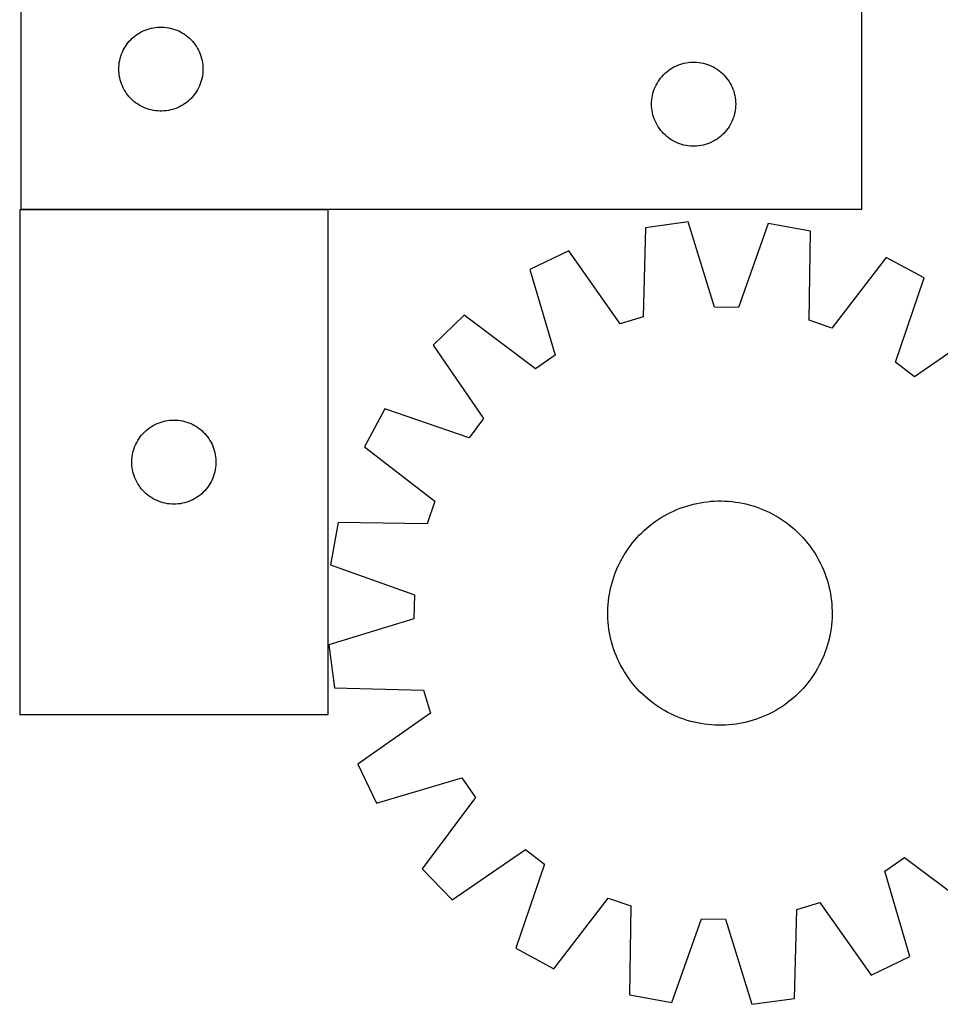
# Model space of a CAD drawing. Header units: millimetres. Extents: x 7 to 1493, y 7 to 2993.
# Tile 7 of 16: x 7 to 335, y 2126 to 2477. Entities that reach past the tile are written whole.
import ezdxf

# ---------------------------------------------------------------- set-up
doc = ezdxf.new("R2010")
doc.units = ezdxf.units.MM
doc.layers.add('COMMON', color=5, linetype='CONTINUOUS', true_color=0x0000ff)
doc.layers.add('CUT', color=7, linetype='CONTINUOUS', true_color=0x000000)

msp = doc.modelspace()

# ---------------------------------------------------------------- linework, layer by layer
at = {"layer": 'COMMON'}
msp.add_line((116.528868, 2409.332191), (6.885498, 2409.332191), dxfattribs=at)
at = {"layer": 'CUT'}
for p, q in [((6.885498, 2659.432191), (6.885498, 2409.432191)), ((306.885498, 2409.432191), (306.885498, 2484.432191)), ((49.163606, 2472.29191), (49.835847, 2472.672373)), ((49.835847, 2472.672373), (50.526782, 2473.017725)), ((50.526782, 2473.017725), (51.23458, 2473.32705)), ((51.23458, 2473.32705), (51.957362, 2473.599529)), ((51.957362, 2473.599529), (52.693213, 2473.834439)), ((52.693213, 2473.834439), (53.440182, 2474.031156)), ((53.440182, 2474.031156), (54.196287, 2474.18916)), ((54.196287, 2474.18916), (54.959523, 2474.308031)), ((54.959523, 2474.308031), (55.727866, 2474.387454)), ((55.727866, 2474.387454), (56.499279, 2474.427218)), ((56.499279, 2474.427218), (57.271717, 2474.427218)), ((57.271717, 2474.427218), (58.04313, 2474.387454)), ((58.04313, 2474.387454), (58.811473, 2474.308031)), ((58.811473, 2474.308031), (59.574709, 2474.18916)), ((59.574709, 2474.18916), (60.330814, 2474.031156)), ((60.330814, 2474.031156), (61.077783, 2473.834439)), ((61.077783, 2473.834439), (61.813634, 2473.599529)), ((61.813634, 2473.599529), (62.536416, 2473.32705)), ((62.536416, 2473.32705), (63.244214, 2473.017725)), ((63.244214, 2473.017725), (63.935149, 2472.672373)), ((63.935149, 2472.672373), (64.60739, 2472.29191)), ((45.123701, 2468.741333), (45.618519, 2469.334472)), ((45.618519, 2469.334472), (46.143215, 2469.901353)), ((46.143215, 2469.901353), (46.696398, 2470.440471)), ((46.696398, 2470.440471), (47.2766, 2470.950397)), ((47.2766, 2470.950397), (47.882284, 2471.429779)), ((47.882284, 2471.429779), (48.511842, 2471.877346)), ((48.511842, 2471.877346), (49.163606, 2472.29191)), ((64.60739, 2472.29191), (65.259154, 2471.877346)), ((65.259154, 2471.877346), (65.888712, 2471.429779)), ((65.888712, 2471.429779), (66.494396, 2470.950397)), ((66.494396, 2470.950397), (67.074598, 2470.440471)), ((67.074598, 2470.440471), (67.627781, 2469.901353)), ((67.627781, 2469.901353), (68.152477, 2469.334472)), ((68.152477, 2469.334472), (68.647295, 2468.741333)), ((43.140744, 2465.438999), (43.468192, 2466.138598)), ((43.468192, 2466.138598), (43.831219, 2466.820412)), ((43.831219, 2466.820412), (44.228865, 2467.482634)), ((44.228865, 2467.482634), (44.660073, 2468.123507)), ((44.660073, 2468.123507), (45.123701, 2468.741333)), ((68.647295, 2468.741333), (69.110923, 2468.123507)), ((69.110923, 2468.123507), (69.542131, 2467.482634)), ((69.542131, 2467.482634), (69.939777, 2466.820412)), ((69.939777, 2466.820412), (70.302804, 2466.138598)), ((70.302804, 2466.138598), (70.630252, 2465.438999)), ((42.06418, 2461.740549), (42.202663, 2462.500472)), ((42.202663, 2462.500472), (42.380082, 2463.252257)), ((42.380082, 2463.252257), (42.595967, 2463.993913)), ((42.595967, 2463.993913), (42.849746, 2464.723472)), ((42.849746, 2464.723472), (43.140744, 2465.438999)), ((70.630252, 2465.438999), (70.92125, 2464.723472)), ((70.92125, 2464.723472), (71.175029, 2463.993913)), ((71.175029, 2463.993913), (71.390914, 2463.252257)), ((71.390914, 2463.252257), (71.568333, 2462.500472)), ((71.568333, 2462.500472), (71.706816, 2461.740549)), ((41.885498, 2459.432191), (41.905387, 2460.204372)), ((41.905387, 2458.660009), (41.885498, 2459.432191)), ((41.905387, 2460.204372), (41.965, 2460.974506)), ((41.965, 2457.889876), (41.905387, 2458.660009)), ((41.965, 2460.974506), (42.06418, 2461.740549)), ((71.706816, 2461.740549), (71.805996, 2460.974506)), ((71.805996, 2460.974506), (71.865609, 2460.204372)), ((71.865609, 2458.660009), (71.805996, 2457.889876)), ((71.865609, 2460.204372), (71.885498, 2459.432191)), ((71.885498, 2459.432191), (71.865609, 2458.660009)), ((236.696398, 2457.940471), (237.2766, 2458.450397)), ((237.2766, 2458.450397), (237.882284, 2458.929779)), ((237.882284, 2458.929779), (238.511842, 2459.377346)), ((238.511842, 2459.377346), (239.163606, 2459.79191)), ((239.163606, 2459.79191), (239.835847, 2460.172373)), ((239.835847, 2460.172373), (240.526782, 2460.517725)), ((240.526782, 2460.517725), (241.23458, 2460.82705)), ((241.23458, 2460.82705), (241.957362, 2461.099529)), ((241.957362, 2461.099529), (242.693213, 2461.334439)), ((242.693213, 2461.334439), (243.440182, 2461.531156)), ((243.440182, 2461.531156), (244.196287, 2461.68916)), ((244.196287, 2461.68916), (244.959523, 2461.808031)), ((244.959523, 2461.808031), (245.727866, 2461.887454)), ((245.727866, 2461.887454), (246.499279, 2461.927218)), ((246.499279, 2461.927218), (247.271717, 2461.927218)), ((247.271717, 2461.927218), (248.04313, 2461.887454)), ((248.04313, 2461.887454), (248.811473, 2461.808031)), ((248.811473, 2461.808031), (249.574709, 2461.68916)), ((249.574709, 2461.68916), (250.330814, 2461.531156)), ((250.330814, 2461.531156), (251.077783, 2461.334439)), ((251.077783, 2461.334439), (251.813634, 2461.099529)), ((251.813634, 2461.099529), (252.536416, 2460.82705)), ((252.536416, 2460.82705), (253.244214, 2460.517725)), ((253.244214, 2460.517725), (253.935149, 2460.172373)), ((253.935149, 2460.172373), (254.60739, 2459.79191)), ((254.60739, 2459.79191), (255.259154, 2459.377346)), ((255.259154, 2459.377346), (255.888712, 2458.929779)), ((255.888712, 2458.929779), (256.494396, 2458.450397)), ((256.494396, 2458.450397), (257.074598, 2457.940471)), ((42.06418, 2457.123832), (41.965, 2457.889876)), ((42.202663, 2456.36391), (42.06418, 2457.123832)), ((42.380082, 2455.612124), (42.202663, 2456.36391)), ((42.595967, 2454.870468), (42.380082, 2455.612124)), ((71.390914, 2455.612124), (71.175029, 2454.870468)), ((71.568333, 2456.36391), (71.390914, 2455.612124)), ((71.706816, 2457.123832), (71.568333, 2456.36391)), ((71.805996, 2457.889876), (71.706816, 2457.123832)), ((233.831219, 2454.320412), (234.228865, 2454.982634)), ((234.228865, 2454.982634), (234.660073, 2455.623507)), ((234.660073, 2455.623507), (235.123701, 2456.241333)), ((235.123701, 2456.241333), (235.618519, 2456.834472)), ((235.618519, 2456.834472), (236.143215, 2457.401353)), ((236.143215, 2457.401353), (236.696398, 2457.940471)), ((257.074598, 2457.940471), (257.627781, 2457.401353)), ((257.627781, 2457.401353), (258.152477, 2456.834472)), ((258.152477, 2456.834472), (258.647295, 2456.241333)), ((258.647295, 2456.241333), (259.110923, 2455.623507)), ((259.110923, 2455.623507), (259.542131, 2454.982634)), ((259.542131, 2454.982634), (259.939777, 2454.320412)), ((42.849746, 2454.140909), (42.595967, 2454.870468)), ((43.140744, 2453.425382), (42.849746, 2454.140909)), ((43.468192, 2452.725784), (43.140744, 2453.425382)), ((43.831219, 2452.04397), (43.468192, 2452.725784)), ((44.228865, 2451.381748), (43.831219, 2452.04397)), ((69.939777, 2452.04397), (69.542131, 2451.381748)), ((70.302804, 2452.725784), (69.939777, 2452.04397)), ((70.630252, 2453.425382), (70.302804, 2452.725784)), ((70.92125, 2454.140909), (70.630252, 2453.425382)), ((71.175029, 2454.870468), (70.92125, 2454.140909)), ((232.380082, 2450.752257), (232.595967, 2451.493913)), ((232.595967, 2451.493913), (232.849746, 2452.223472)), ((232.849746, 2452.223472), (233.140744, 2452.938999)), ((233.140744, 2452.938999), (233.468192, 2453.638598)), ((233.468192, 2453.638598), (233.831219, 2454.320412)), ((259.939777, 2454.320412), (260.302804, 2453.638598)), ((260.302804, 2453.638598), (260.630252, 2452.938999)), ((260.630252, 2452.938999), (260.92125, 2452.223472)), ((260.92125, 2452.223472), (261.175029, 2451.493913)), ((261.175029, 2451.493913), (261.390914, 2450.752257)), ((44.660073, 2450.740874), (44.228865, 2451.381748)), ((45.123701, 2450.123048), (44.660073, 2450.740874)), ((45.618519, 2449.529909), (45.123701, 2450.123048)), ((46.143215, 2448.963028), (45.618519, 2449.529909)), ((46.696398, 2448.42391), (46.143215, 2448.963028)), ((47.2766, 2447.913984), (46.696398, 2448.42391)), ((47.882284, 2447.434602), (47.2766, 2447.913984)), ((66.494396, 2447.913984), (65.888712, 2447.434602)), ((67.074598, 2448.42391), (66.494396, 2447.913984)), ((67.627781, 2448.963028), (67.074598, 2448.42391)), ((68.152477, 2449.529909), (67.627781, 2448.963028)), ((68.647295, 2450.123048), (68.152477, 2449.529909)), ((69.110923, 2450.740874), (68.647295, 2450.123048)), ((69.542131, 2451.381748), (69.110923, 2450.740874)), ((231.905387, 2447.704372), (231.965, 2448.474506)), ((231.965, 2448.474506), (232.06418, 2449.240549)), ((232.06418, 2449.240549), (232.202663, 2450.000472)), ((232.202663, 2450.000472), (232.380082, 2450.752257)), ((261.390914, 2450.752257), (261.568333, 2450.000472)), ((261.568333, 2450.000472), (261.706816, 2449.240549)), ((261.706816, 2449.240549), (261.805996, 2448.474506)), ((261.805996, 2448.474506), (261.865609, 2447.704372)), ((48.511842, 2446.987035), (47.882284, 2447.434602)), ((49.163606, 2446.572471), (48.511842, 2446.987035)), ((49.835847, 2446.192009), (49.163606, 2446.572471)), ((50.526782, 2445.846657), (49.835847, 2446.192009)), ((51.23458, 2445.537331), (50.526782, 2445.846657)), ((51.957362, 2445.264852), (51.23458, 2445.537331)), ((52.693213, 2445.029943), (51.957362, 2445.264852)), ((53.440182, 2444.833225), (52.693213, 2445.029943)), ((54.196287, 2444.675221), (53.440182, 2444.833225)), ((54.959523, 2444.556351), (54.196287, 2444.675221)), ((55.727866, 2444.476928), (54.959523, 2444.556351)), ((56.499279, 2444.437164), (55.727866, 2444.476928)), ((57.271717, 2444.437164), (56.499279, 2444.437164)), ((58.04313, 2444.476928), (57.271717, 2444.437164)), ((58.811473, 2444.556351), (58.04313, 2444.476928)), ((59.574709, 2444.675221), (58.811473, 2444.556351)), ((60.330814, 2444.833225), (59.574709, 2444.675221)), ((61.077783, 2445.029943), (60.330814, 2444.833225)), ((61.813634, 2445.264852), (61.077783, 2445.029943)), ((62.536416, 2445.537331), (61.813634, 2445.264852)), ((63.244214, 2445.846657), (62.536416, 2445.537331)), ((63.935149, 2446.192009), (63.244214, 2445.846657)), ((64.60739, 2446.572471), (63.935149, 2446.192009)), ((65.259154, 2446.987035), (64.60739, 2446.572471)), ((65.888712, 2447.434602), (65.259154, 2446.987035)), ((231.885498, 2446.932191), (231.905387, 2447.704372)), ((231.905387, 2446.160009), (231.885498, 2446.932191)), ((231.965, 2445.389876), (231.905387, 2446.160009)), ((232.06418, 2444.623832), (231.965, 2445.389876)), ((232.202663, 2443.86391), (232.06418, 2444.623832)), ((261.706816, 2444.623832), (261.568333, 2443.86391)), ((261.805996, 2445.389876), (261.706816, 2444.623832)), ((261.865609, 2446.160009), (261.805996, 2445.389876)), ((261.865609, 2447.704372), (261.885498, 2446.932191)), ((261.885498, 2446.932191), (261.865609, 2446.160009)), ((232.380082, 2443.112124), (232.202663, 2443.86391)), ((232.595967, 2442.370468), (232.380082, 2443.112124)), ((232.849746, 2441.640909), (232.595967, 2442.370468)), ((233.140744, 2440.925382), (232.849746, 2441.640909)), ((233.468192, 2440.225784), (233.140744, 2440.925382)), ((260.630252, 2440.925382), (260.302804, 2440.225784)), ((260.92125, 2441.640909), (260.630252, 2440.925382)), ((261.175029, 2442.370468), (260.92125, 2441.640909)), ((261.390914, 2443.112124), (261.175029, 2442.370468)), ((261.568333, 2443.86391), (261.390914, 2443.112124)), ((233.831219, 2439.54397), (233.468192, 2440.225784)), ((234.228865, 2438.881748), (233.831219, 2439.54397)), ((234.660073, 2438.240874), (234.228865, 2438.881748)), ((235.123701, 2437.623048), (234.660073, 2438.240874)), ((235.618519, 2437.029909), (235.123701, 2437.623048)), ((258.647295, 2437.623048), (258.152477, 2437.029909)), ((259.110923, 2438.240874), (258.647295, 2437.623048)), ((259.542131, 2438.881748), (259.110923, 2438.240874)), ((259.939777, 2439.54397), (259.542131, 2438.881748)), ((260.302804, 2440.225784), (259.939777, 2439.54397)), ((236.143215, 2436.463028), (235.618519, 2437.029909)), ((236.696398, 2435.92391), (236.143215, 2436.463028)), ((237.2766, 2435.413984), (236.696398, 2435.92391)), ((237.882284, 2434.934602), (237.2766, 2435.413984)), ((238.511842, 2434.487035), (237.882284, 2434.934602)), ((239.163606, 2434.072471), (238.511842, 2434.487035)), ((239.835847, 2433.692009), (239.163606, 2434.072471)), ((254.60739, 2434.072471), (253.935149, 2433.692009)), ((255.259154, 2434.487035), (254.60739, 2434.072471)), ((255.888712, 2434.934602), (255.259154, 2434.487035)), ((256.494396, 2435.413984), (255.888712, 2434.934602)), ((257.074598, 2435.92391), (256.494396, 2435.413984)), ((257.627781, 2436.463028), (257.074598, 2435.92391)), ((258.152477, 2437.029909), (257.627781, 2436.463028)), ((240.526782, 2433.346657), (239.835847, 2433.692009)), ((241.23458, 2433.037331), (240.526782, 2433.346657)), ((241.957362, 2432.764852), (241.23458, 2433.037331)), ((242.693213, 2432.529943), (241.957362, 2432.764852)), ((243.440182, 2432.333225), (242.693213, 2432.529943)), ((244.196287, 2432.175221), (243.440182, 2432.333225)), ((244.959523, 2432.056351), (244.196287, 2432.175221)), ((245.727866, 2431.976928), (244.959523, 2432.056351)), ((246.499279, 2431.937164), (245.727866, 2431.976928)), ((247.271717, 2431.937164), (246.499279, 2431.937164)), ((248.04313, 2431.976928), (247.271717, 2431.937164)), ((248.811473, 2432.056351), (248.04313, 2431.976928)), ((249.574709, 2432.175221), (248.811473, 2432.056351)), ((250.330814, 2432.333225), (249.574709, 2432.175221)), ((251.077783, 2432.529943), (250.330814, 2432.333225)), ((251.813634, 2432.764852), (251.077783, 2432.529943)), ((252.536416, 2433.037331), (251.813634, 2432.764852)), ((253.244214, 2433.346657), (252.536416, 2433.037331)), ((253.935149, 2433.692009), (253.244214, 2433.346657)), ((6.885498, 2409.432191), (306.885498, 2409.432191)), ((116.528868, 2409.23219), (6.528868, 2409.23219)), ((6.528868, 2409.23219), (6.528868, 2229.23219)), ((116.528868, 2229.23219), (116.528868, 2409.23219)), ((229.683606, 2402.82983), (228.843908, 2371.076568)), ((244.927255, 2404.918306), (229.683606, 2402.82983)), ((254.276491, 2374.560991), (244.927255, 2404.918306)), ((273.459857, 2404.321286), (262.848959, 2374.38162)), ((288.602802, 2401.596997), (273.459857, 2404.321286)), ((288.113529, 2369.836403), (288.602802, 2401.596997)), ((202.363, 2394.580571), (188.510803, 2387.883766)), ((220.635578, 2368.598122), (202.363, 2394.580571)), ((315.55443, 2392.212139), (296.211001, 2367.016772)), ((329.114376, 2384.941759), (315.55443, 2392.212139)), ((188.510803, 2387.883766), (197.5245, 2357.425138)), ((318.834486, 2354.886833), (329.114376, 2384.941759)), ((262.848959, 2374.38162), (254.276491, 2374.560991)), ((165.076523, 2371.595723), (153.971728, 2360.946119)), ((190.483796, 2352.531483), (165.076523, 2371.595723)), ((228.843908, 2371.076568), (220.635578, 2368.598122)), ((296.211001, 2367.016772), (288.113529, 2369.836403)), ((351.846817, 2367.687717), (325.664326, 2349.702948)), ((153.971728, 2360.946119), (171.956497, 2334.763628)), ((197.5245, 2357.425138), (190.483796, 2352.531483)), ((325.664326, 2349.702948), (318.834486, 2354.886833)), ((136.717686, 2338.213678), (129.447306, 2324.653732)), ((166.772612, 2327.933788), (136.717686, 2338.213678)), ((53.478425, 2331.888823), (54.140647, 2332.286468)), ((54.140647, 2332.286468), (54.822461, 2332.649496)), ((54.822461, 2332.649496), (55.522059, 2332.976943)), ((55.522059, 2332.976943), (56.237586, 2333.267942)), ((56.237586, 2333.267942), (56.967145, 2333.52172)), ((56.967145, 2333.52172), (57.708801, 2333.737606)), ((57.708801, 2333.737606), (58.460587, 2333.915025)), ((58.460587, 2333.915025), (59.220509, 2334.053508)), ((59.220509, 2334.053508), (59.986553, 2334.152688)), ((59.986553, 2334.152688), (60.756686, 2334.212301)), ((60.756686, 2334.212301), (61.528868, 2334.23219)), ((61.528868, 2334.23219), (62.301049, 2334.212301)), ((62.301049, 2334.212301), (63.071183, 2334.152688)), ((63.071183, 2334.152688), (63.837226, 2334.053508)), ((63.837226, 2334.053508), (64.597149, 2333.915025)), ((64.597149, 2333.915025), (65.348934, 2333.737606)), ((65.348934, 2333.737606), (66.09059, 2333.52172)), ((66.09059, 2333.52172), (66.820149, 2333.267942)), ((66.820149, 2333.267942), (67.535676, 2332.976943)), ((67.535676, 2332.976943), (68.235275, 2332.649496)), ((68.235275, 2332.649496), (68.917089, 2332.286468)), ((68.917089, 2332.286468), (69.579311, 2331.888823)), ((171.956497, 2334.763628), (166.772612, 2327.933788)), ((49.531279, 2328.235404), (50.010661, 2328.841087)), ((50.010661, 2328.841087), (50.520587, 2329.42129)), ((50.520587, 2329.42129), (51.059705, 2329.974472)), ((51.059705, 2329.974472), (51.626586, 2330.499169)), ((51.626586, 2330.499169), (52.219725, 2330.993987)), ((52.219725, 2330.993987), (52.837551, 2331.457615)), ((52.837551, 2331.457615), (53.478425, 2331.888823)), ((69.579311, 2331.888823), (70.220184, 2331.457615)), ((70.220184, 2331.457615), (70.83801, 2330.993987)), ((70.83801, 2330.993987), (71.431149, 2330.499169)), ((71.431149, 2330.499169), (71.99803, 2329.974472)), ((71.99803, 2329.974472), (72.537148, 2329.42129)), ((72.537148, 2329.42129), (73.047074, 2328.841087)), ((73.047074, 2328.841087), (73.526456, 2328.235404)), ((47.634008, 2324.883108), (47.943334, 2325.590906)), ((47.943334, 2325.590906), (48.288686, 2326.281841)), ((48.288686, 2326.281841), (48.669148, 2326.954082)), ((48.669148, 2326.954082), (49.083712, 2327.605845)), ((49.083712, 2327.605845), (49.531279, 2328.235404)), ((73.526456, 2328.235404), (73.974023, 2327.605845)), ((73.974023, 2327.605845), (74.388587, 2326.954082)), ((74.388587, 2326.954082), (74.76905, 2326.281841)), ((74.76905, 2326.281841), (75.114402, 2325.590906)), ((75.114402, 2325.590906), (75.423727, 2324.883108)), ((46.653028, 2321.158165), (46.771898, 2321.921401)), ((46.771898, 2321.921401), (46.929902, 2322.677506)), ((46.929902, 2322.677506), (47.12662, 2323.424474)), ((47.12662, 2323.424474), (47.361529, 2324.160325)), ((47.361529, 2324.160325), (47.634008, 2324.883108)), ((75.423727, 2324.883108), (75.696206, 2324.160325)), ((75.696206, 2324.160325), (75.931116, 2323.424474)), ((75.931116, 2323.424474), (76.127833, 2322.677506)), ((76.127833, 2322.677506), (76.285837, 2321.921401)), ((76.285837, 2321.921401), (76.404708, 2321.158165)), ((129.447306, 2324.653732), (154.642672, 2305.310303)), ((46.533841, 2319.618408), (46.573605, 2320.389822)), ((46.533841, 2318.845971), (46.533841, 2319.618408)), ((46.573605, 2318.074558), (46.533841, 2318.845971)), ((46.573605, 2320.389822), (46.653028, 2321.158165)), ((46.653028, 2317.306214), (46.573605, 2318.074558)), ((76.404708, 2321.158165), (76.484131, 2320.389822)), ((76.484131, 2318.074558), (76.404708, 2317.306214)), ((76.484131, 2320.389822), (76.523895, 2319.618408)), ((76.523895, 2318.845971), (76.484131, 2318.074558)), ((76.523895, 2319.618408), (76.523895, 2318.845971)), ((46.771898, 2316.542978), (46.653028, 2317.306214)), ((46.929902, 2315.786874), (46.771898, 2316.542978)), ((47.12662, 2315.039905), (46.929902, 2315.786874)), ((47.361529, 2314.304054), (47.12662, 2315.039905)), ((75.931116, 2315.039905), (75.696206, 2314.304054)), ((76.127833, 2315.786874), (75.931116, 2315.039905)), ((76.285837, 2316.542978), (76.127833, 2315.786874)), ((76.404708, 2317.306214), (76.285837, 2316.542978)), ((47.634008, 2313.581271), (47.361529, 2314.304054)), ((47.943334, 2312.873474), (47.634008, 2313.581271)), ((48.288686, 2312.182539), (47.943334, 2312.873474)), ((48.669148, 2311.510298), (48.288686, 2312.182539)), ((49.083712, 2310.858534), (48.669148, 2311.510298)), ((74.388587, 2311.510298), (73.974023, 2310.858534)), ((74.76905, 2312.182539), (74.388587, 2311.510298)), ((75.114402, 2312.873474), (74.76905, 2312.182539)), ((75.423727, 2313.581271), (75.114402, 2312.873474)), ((75.696206, 2314.304054), (75.423727, 2313.581271)), ((49.531279, 2310.228975), (49.083712, 2310.858534)), ((50.010661, 2309.623292), (49.531279, 2310.228975)), ((50.520587, 2309.04309), (50.010661, 2309.623292)), ((51.059705, 2308.489907), (50.520587, 2309.04309)), ((51.626586, 2307.965211), (51.059705, 2308.489907)), ((52.219725, 2307.470393), (51.626586, 2307.965211)), ((52.837551, 2307.006765), (52.219725, 2307.470393)), ((70.83801, 2307.470393), (70.220184, 2307.006765)), ((71.431149, 2307.965211), (70.83801, 2307.470393)), ((71.99803, 2308.489907), (71.431149, 2307.965211)), ((72.537148, 2309.04309), (71.99803, 2308.489907)), ((73.047074, 2309.623292), (72.537148, 2309.04309)), ((73.526456, 2310.228975), (73.047074, 2309.623292)), ((73.974023, 2310.858534), (73.526456, 2310.228975)), ((53.478425, 2306.575556), (52.837551, 2307.006765)), ((54.140647, 2306.177911), (53.478425, 2306.575556)), ((54.822461, 2305.814883), (54.140647, 2306.177911)), ((55.522059, 2305.487436), (54.822461, 2305.814883)), ((56.237586, 2305.196437), (55.522059, 2305.487436)), ((56.967145, 2304.942659), (56.237586, 2305.196437)), ((57.708801, 2304.726774), (56.967145, 2304.942659)), ((58.460587, 2304.549354), (57.708801, 2304.726774)), ((59.220509, 2304.410871), (58.460587, 2304.549354)), ((59.986553, 2304.311692), (59.220509, 2304.410871)), ((60.756686, 2304.252078), (59.986553, 2304.311692)), ((61.528868, 2304.23219), (60.756686, 2304.252078)), ((62.301049, 2304.252078), (61.528868, 2304.23219)), ((63.071183, 2304.311692), (62.301049, 2304.252078)), ((63.837226, 2304.410871), (63.071183, 2304.311692)), ((64.597149, 2304.549354), (63.837226, 2304.410871)), ((65.348934, 2304.726774), (64.597149, 2304.549354)), ((66.09059, 2304.942659), (65.348934, 2304.726774)), ((66.820149, 2305.196437), (66.09059, 2304.942659)), ((67.535676, 2305.487436), (66.820149, 2305.196437)), ((68.235275, 2305.814883), (67.535676, 2305.487436)), ((68.917089, 2306.177911), (68.235275, 2305.814883)), ((69.579311, 2306.575556), (68.917089, 2306.177911)), ((70.220184, 2307.006765), (69.579311, 2306.575556)), ((154.642672, 2305.310303), (151.823042, 2297.212831)), ((244.417535, 2303.5799), (245.623296, 2303.933662)), ((245.623296, 2303.933662), (246.839573, 2304.249375)), ((246.839573, 2304.249375), (248.065168, 2304.526728)), ((248.065168, 2304.526728), (249.29887, 2304.765447)), ((249.29887, 2304.765447), (250.539461, 2304.965298)), ((250.539461, 2304.965298), (251.785718, 2305.126081)), ((251.785718, 2305.126081), (253.036409, 2305.24764)), ((253.036409, 2305.24764), (254.290303, 2305.329853)), ((254.290303, 2305.329853), (255.546159, 2305.37264)), ((255.546159, 2305.37264), (256.80274, 2305.375959)), ((256.80274, 2305.375959), (258.058805, 2305.339805)), ((258.058805, 2305.339805), (259.313115, 2305.264216)), ((259.313115, 2305.264216), (260.564432, 2305.149265)), ((260.564432, 2305.149265), (261.81152, 2304.995066)), ((261.81152, 2304.995066), (263.05315, 2304.801771)), ((263.05315, 2304.801771), (264.288095, 2304.569571)), ((264.288095, 2304.569571), (265.515137, 2304.298695)), ((265.515137, 2304.298695), (266.733066, 2303.98941)), ((266.733066, 2303.98941), (267.940679, 2303.642022)), ((236.370036, 2300.072175), (237.469588, 2300.680446)), ((237.469588, 2300.680446), (238.587703, 2301.253878)), ((238.587703, 2301.253878), (239.723279, 2301.791907)), ((239.723279, 2301.791907), (240.875194, 2302.294001)), ((240.875194, 2302.294001), (242.042312, 2302.759665)), ((242.042312, 2302.759665), (243.22348, 2303.188439)), ((243.22348, 2303.188439), (244.417535, 2303.5799)), ((267.940679, 2303.642022), (269.136784, 2303.256873)), ((269.136784, 2303.256873), (270.320201, 2302.834343)), ((270.320201, 2302.834343), (271.489762, 2302.374851)), ((271.489762, 2302.374851), (272.644313, 2301.878848)), ((272.644313, 2301.878848), (273.782714, 2301.346824)), ((273.782714, 2301.346824), (274.903842, 2300.779305)), ((274.903842, 2300.779305), (276.006591, 2300.176851)), ((120.062448, 2297.702104), (117.338159, 2282.559159)), ((151.823042, 2297.212831), (120.062448, 2297.702104)), ((231.188012, 2296.530434), (232.178872, 2297.303223)), ((232.178872, 2297.303223), (233.193517, 2298.044508)), ((233.193517, 2298.044508), (234.230945, 2298.753556)), ((234.230945, 2298.753556), (235.290133, 2299.429667)), ((235.290133, 2299.429667), (236.370036, 2300.072175)), ((276.006591, 2300.176851), (277.089873, 2299.540055)), ((277.089873, 2299.540055), (278.152617, 2298.869547)), ((278.152617, 2298.869547), (279.193776, 2298.165989)), ((279.193776, 2298.165989), (280.212322, 2297.430073)), ((280.212322, 2297.430073), (281.20725, 2296.662528)), ((227.481607, 2293.139929), (228.367798, 2294.030813)), ((228.367798, 2294.030813), (229.281534, 2294.893421)), ((229.281534, 2294.893421), (230.221915, 2295.726902)), ((230.221915, 2295.726902), (231.188012, 2296.530434)), ((281.20725, 2296.662528), (282.177578, 2295.86411)), ((282.177578, 2295.86411), (283.122347, 2295.035608)), ((283.122347, 2295.035608), (284.040627, 2294.177838)), ((284.040627, 2294.177838), (284.931511, 2293.291647)), ((224.229371, 2289.311624), (224.996917, 2290.306552)), ((224.996917, 2290.306552), (225.795335, 2291.27688)), ((225.795335, 2291.27688), (226.623837, 2292.221649)), ((226.623837, 2292.221649), (227.481607, 2293.139929)), ((284.931511, 2293.291647), (285.794119, 2292.377911)), ((285.794119, 2292.377911), (286.6276, 2291.43753)), ((286.6276, 2291.43753), (287.431132, 2290.471433)), ((287.431132, 2290.471433), (288.203921, 2289.480573)), ((222.11939, 2286.189175), (222.789898, 2287.251919)), ((222.789898, 2287.251919), (223.493456, 2288.293078)), ((223.493456, 2288.293078), (224.229371, 2289.311624)), ((288.203921, 2289.480573), (288.945206, 2288.465928)), ((288.945206, 2288.465928), (289.654253, 2287.4285)), ((289.654253, 2287.4285), (290.330365, 2286.369312)), ((290.330365, 2286.369312), (290.972873, 2285.289409)), ((219.780597, 2281.743615), (220.312621, 2282.882016)), ((220.312621, 2282.882016), (220.88014, 2284.003144)), ((220.88014, 2284.003144), (221.482594, 2285.105893)), ((221.482594, 2285.105893), (222.11939, 2286.189175)), ((290.972873, 2285.289409), (291.581144, 2284.189857)), ((291.581144, 2284.189857), (292.154576, 2283.071742)), ((292.154576, 2283.071742), (292.692605, 2281.936166)), ((117.338159, 2282.559159), (147.277825, 2271.948261)), ((218.402572, 2278.236086), (218.825101, 2279.419503)), ((218.825101, 2279.419503), (219.284594, 2280.589064)), ((219.284594, 2280.589064), (219.780597, 2281.743615)), ((292.692605, 2281.936166), (293.194699, 2280.784251)), ((293.194699, 2280.784251), (293.660363, 2279.617133)), ((293.660363, 2279.617133), (294.089137, 2278.435964)), ((217.36075, 2274.614439), (217.670035, 2275.832368)), ((217.670035, 2275.832368), (218.017423, 2277.039981)), ((218.017423, 2277.039981), (218.402572, 2278.236086)), ((294.089137, 2278.435964), (294.480598, 2277.24191)), ((294.480598, 2277.24191), (294.834359, 2276.036149)), ((294.834359, 2276.036149), (295.150073, 2274.819871)), ((216.857674, 2272.152452), (217.089874, 2273.387397)), ((217.089874, 2273.387397), (217.36075, 2274.614439)), ((295.150073, 2274.819871), (295.427426, 2273.594277)), ((295.427426, 2273.594277), (295.666145, 2272.360575)), ((295.666145, 2272.360575), (295.865996, 2271.119984)), ((147.277825, 2271.948261), (147.098454, 2263.375793)), ((216.395229, 2268.412417), (216.51018, 2269.663734)), ((216.51018, 2269.663734), (216.664379, 2270.910822)), ((216.664379, 2270.910822), (216.857674, 2272.152452)), ((295.865996, 2271.119984), (296.026779, 2269.873727)), ((296.026779, 2269.873727), (296.148338, 2268.623035)), ((216.283486, 2265.902042), (216.31964, 2267.158108)), ((216.286805, 2264.645461), (216.283486, 2265.902042)), ((216.31964, 2267.158108), (216.395229, 2268.412417)), ((296.148338, 2268.623035), (296.230551, 2267.369142)), ((296.230551, 2267.369142), (296.273338, 2266.113286)), ((296.273338, 2266.113286), (296.276657, 2264.856705)), ((147.098454, 2263.375793), (116.741139, 2254.026557)), ((216.329592, 2263.389605), (216.286805, 2264.645461)), ((216.411805, 2262.135712), (216.329592, 2263.389605)), ((216.533364, 2260.88502), (216.411805, 2262.135712)), ((296.164914, 2262.34633), (296.049963, 2261.095013)), ((296.240503, 2263.600639), (296.164914, 2262.34633)), ((296.276657, 2264.856705), (296.240503, 2263.600639)), ((216.694147, 2259.638763), (216.533364, 2260.88502)), ((216.893997, 2258.398172), (216.694147, 2259.638763)), ((217.132717, 2257.16447), (216.893997, 2258.398172)), ((295.702469, 2258.606295), (295.470269, 2257.37135)), ((295.895764, 2259.847925), (295.702469, 2258.606295)), ((296.049963, 2261.095013), (295.895764, 2259.847925)), ((217.41007, 2255.938875), (217.132717, 2257.16447)), ((217.725783, 2254.722598), (217.41007, 2255.938875)), ((294.890108, 2254.926379), (294.54272, 2253.718766)), ((295.199393, 2256.144308), (294.890108, 2254.926379)), ((295.470269, 2257.37135), (295.199393, 2256.144308)), ((116.741139, 2254.026557), (118.829615, 2238.782908)), ((218.079545, 2253.516837), (217.725783, 2254.722598)), ((218.471006, 2252.322783), (218.079545, 2253.516837)), ((218.89978, 2251.141614), (218.471006, 2252.322783)), ((293.735041, 2251.339244), (293.275549, 2250.169683)), ((294.157571, 2252.522661), (293.735041, 2251.339244)), ((294.54272, 2253.718766), (294.157571, 2252.522661)), ((219.365444, 2249.974496), (218.89978, 2251.141614)), ((219.867538, 2248.822581), (219.365444, 2249.974496)), ((220.405567, 2247.687005), (219.867538, 2248.822581)), ((292.247522, 2247.876731), (291.680003, 2246.755603)), ((292.779546, 2249.015132), (292.247522, 2247.876731)), ((293.275549, 2250.169683), (292.779546, 2249.015132)), ((220.978999, 2246.56889), (220.405567, 2247.687005)), ((221.58727, 2245.469338), (220.978999, 2246.56889)), ((222.229778, 2244.389435), (221.58727, 2245.469338)), ((222.905889, 2243.330247), (222.229778, 2244.389435)), ((290.440753, 2244.569572), (289.770245, 2243.506828)), ((291.077548, 2245.652853), (290.440753, 2244.569572)), ((291.680003, 2246.755603), (291.077548, 2245.652853)), ((223.614937, 2242.292819), (222.905889, 2243.330247)), ((224.356222, 2241.278174), (223.614937, 2242.292819)), ((225.129011, 2240.287314), (224.356222, 2241.278174)), ((288.330771, 2241.447123), (287.563226, 2240.452195)), ((289.066687, 2242.465669), (288.330771, 2241.447123)), ((289.770245, 2243.506828), (289.066687, 2242.465669)), ((118.829615, 2238.782908), (150.582877, 2237.94321)), ((150.582877, 2237.94321), (153.061323, 2229.73488)), ((225.932543, 2239.321217), (225.129011, 2240.287314)), ((226.766024, 2238.380836), (225.932543, 2239.321217)), ((227.628632, 2237.4671), (226.766024, 2238.380836)), ((228.519516, 2236.580909), (227.628632, 2237.4671)), ((285.078536, 2237.618818), (284.192345, 2236.727934)), ((285.936306, 2238.537098), (285.078536, 2237.618818)), ((286.764808, 2239.481867), (285.936306, 2238.537098)), ((287.563226, 2240.452195), (286.764808, 2239.481867)), ((229.437795, 2235.723139), (228.519516, 2236.580909)), ((230.382565, 2234.894637), (229.437795, 2235.723139)), ((231.352893, 2234.096219), (230.382565, 2234.894637)), ((232.347821, 2233.328673), (231.352893, 2234.096219)), ((281.372131, 2234.228313), (280.381271, 2233.455524)), ((282.338228, 2235.031845), (281.372131, 2234.228313)), ((283.278609, 2235.865326), (282.338228, 2235.031845)), ((284.192345, 2236.727934), (283.278609, 2235.865326)), ((233.366367, 2232.592758), (232.347821, 2233.328673)), ((234.407526, 2231.8892), (233.366367, 2232.592758)), ((235.47027, 2231.218692), (234.407526, 2231.8892)), ((236.553551, 2230.581896), (235.47027, 2231.218692)), ((237.6563, 2229.979442), (236.553551, 2230.581896)), ((276.190107, 2230.686572), (275.090555, 2230.078301)), ((277.27001, 2231.32908), (276.190107, 2230.686572)), ((278.329198, 2232.005191), (277.27001, 2231.32908)), ((279.366626, 2232.714239), (278.329198, 2232.005191)), ((280.381271, 2233.455524), (279.366626, 2232.714239)), ((6.528868, 2229.23219), (116.528868, 2229.23219)), ((153.061323, 2229.73488), (127.078874, 2211.462302)), ((238.777429, 2229.411923), (237.6563, 2229.979442)), ((239.91583, 2228.879899), (238.777429, 2229.411923)), ((241.070381, 2228.383896), (239.91583, 2228.879899)), ((242.239942, 2227.924404), (241.070381, 2228.383896)), ((243.423359, 2227.501874), (242.239942, 2227.924404)), ((244.619464, 2227.116725), (243.423359, 2227.501874)), ((245.827077, 2226.769337), (244.619464, 2227.116725)), ((247.045005, 2226.460052), (245.827077, 2226.769337)), ((266.936847, 2226.825085), (265.720569, 2226.509372)), ((268.142608, 2227.178847), (266.936847, 2226.825085)), ((269.336662, 2227.570308), (268.142608, 2227.178847)), ((270.517831, 2227.999082), (269.336662, 2227.570308)), ((271.684949, 2228.464746), (270.517831, 2227.999082)), ((272.836864, 2228.96684), (271.684949, 2228.464746)), ((273.97244, 2229.504869), (272.836864, 2228.96684)), ((275.090555, 2230.078301), (273.97244, 2229.504869)), ((248.272048, 2226.189176), (247.045005, 2226.460052)), ((249.506993, 2225.956976), (248.272048, 2226.189176)), ((250.748623, 2225.763681), (249.506993, 2225.956976)), ((251.995711, 2225.609482), (250.748623, 2225.763681)), ((253.247028, 2225.494531), (251.995711, 2225.609482)), ((254.501337, 2225.418942), (253.247028, 2225.494531)), ((255.757403, 2225.382788), (254.501337, 2225.418942)), ((257.013984, 2225.386107), (255.757403, 2225.382788)), ((258.26984, 2225.428894), (257.013984, 2225.386107)), ((259.523733, 2225.511107), (258.26984, 2225.428894)), ((260.774425, 2225.632666), (259.523733, 2225.511107)), ((262.020682, 2225.793449), (260.774425, 2225.632666)), ((263.261273, 2225.9933), (262.020682, 2225.793449)), ((264.494975, 2226.232019), (263.261273, 2225.9933)), ((265.720569, 2226.509372), (264.494975, 2226.232019)), ((127.078874, 2211.462302), (133.775679, 2197.610105)), ((133.775679, 2197.610105), (164.234307, 2206.623802)), ((164.234307, 2206.623802), (169.127962, 2199.583098)), ((169.127962, 2199.583098), (150.063722, 2174.175825)), ((160.713326, 2163.07103), (186.895817, 2181.055799)), ((186.895817, 2181.055799), (193.725657, 2175.871914)), ((315.035643, 2173.333609), (322.076347, 2178.227264)), ((322.076347, 2178.227264), (347.48362, 2159.163024)), ((150.063722, 2174.175825), (160.713326, 2163.07103)), ((193.725657, 2175.871914), (183.445767, 2145.816988)), ((324.04934, 2142.874981), (315.035643, 2173.333609)), ((197.005712, 2138.546608), (216.349142, 2163.741975)), ((216.349142, 2163.741975), (224.446614, 2160.922344)), ((224.446614, 2160.922344), (223.95734, 2129.16175)), ((283.716235, 2159.682179), (291.924565, 2162.160625)), ((291.924565, 2162.160625), (310.197143, 2136.178176)), ((282.876537, 2127.928917), (283.716235, 2159.682179)), ((239.100286, 2126.437461), (249.711184, 2156.377127)), ((249.711184, 2156.377127), (258.283652, 2156.197756)), ((258.283652, 2156.197756), (267.632888, 2125.840441)), ((183.445767, 2145.816988), (197.005712, 2138.546608)), ((310.197143, 2136.178176), (324.04934, 2142.874981)), ((223.95734, 2129.16175), (239.100286, 2126.437461)), ((267.632888, 2125.840441), (282.876537, 2127.928917))]:
    msp.add_line(p, q, dxfattribs=at)

doc.saveas('drawing.dxf')
